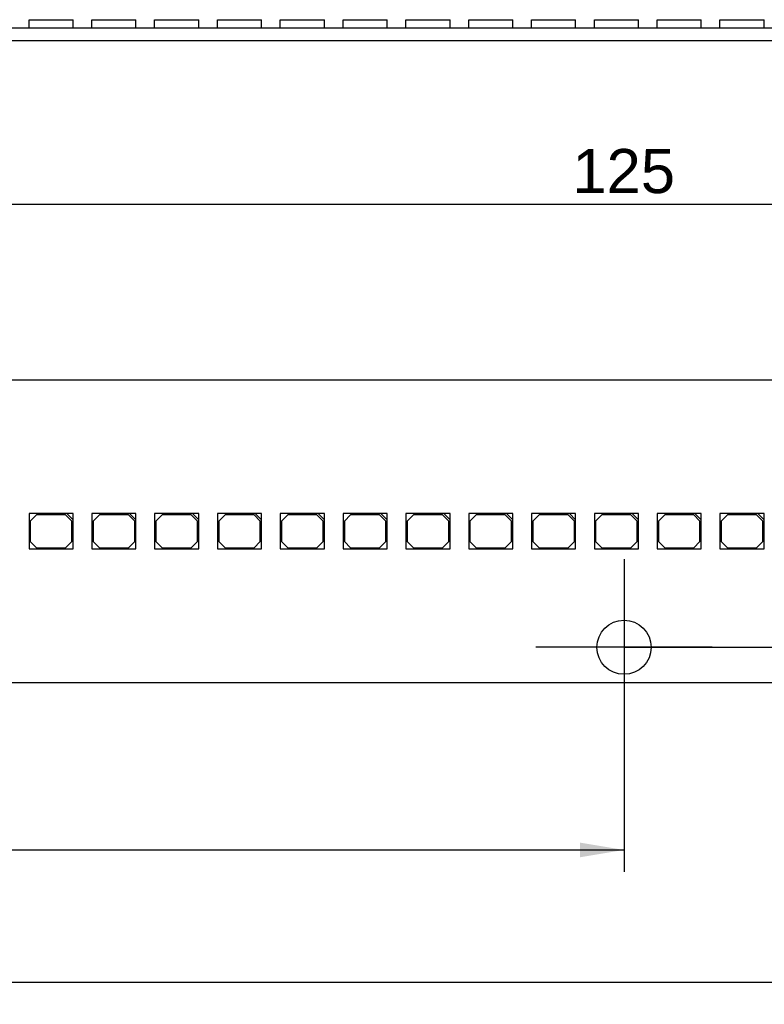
# Model space of a CAD drawing. Header units: millimetres. Extents: x 7 to 819, y 15 to 587.
# Tile 25 of 32: x 560 to 619, y 404 to 482. Entities that reach past the tile are written whole.
import ezdxf
from ezdxf.enums import TextEntityAlignment as Align
from ezdxf.lldxf.tags import DXFTag

# ---------------------------------------------------------------- set-up
doc = ezdxf.new("R2010")
doc.units = ezdxf.units.MM
doc.layers.add('Default', color=7, linetype='Continuous')
doc.layers.add('LINLED_560X24MM_', color=7, linetype='Continuous')
doc.styles.add('SEACAD_Arial', font='arial.ttf')
tags = doc.linetypes.add('CENTER2', pattern=[28.575, 19.05, -3.175, 3.175, -3.175]).pattern_tags.tags
tags[10:11] = [DXFTag(74, 4), DXFTag(75, 0), DXFTag(340, '0'), DXFTag(46, 0.0), DXFTag(50, 0.0), DXFTag(44, 0.0), DXFTag(45, 0.0)]
tags[8:9] = [DXFTag(74, 4), DXFTag(75, 0), DXFTag(340, '0'), DXFTag(46, 0.0), DXFTag(50, 0.0), DXFTag(44, 0.0), DXFTag(45, 0.0)]
tags[6:7] = [DXFTag(74, 4), DXFTag(75, 0), DXFTag(340, '0'), DXFTag(46, 0.0), DXFTag(50, 0.0), DXFTag(44, 0.0), DXFTag(45, 0.0)]
tags[4:5] = [DXFTag(74, 4), DXFTag(75, 0), DXFTag(340, '0'), DXFTag(46, 0.0), DXFTag(50, 0.0), DXFTag(44, 0.0), DXFTag(45, 0.0)]
doc.dimstyles.new('ISO', dxfattribs={"dimtxt": 3.5, "dimasz": 3.5, "dimexe": 1.75, "dimexo": 0, "dimgap": 0.875, "dimtad": 1, "dimtxsty": 'SEACAD_Arial', "dimblk1": '_SE_FILLED', "dimblk2": '_SE_FILLED', "dimsah": 1, "dimcen": 1.75, "dimadec": 0, "dimazin": 0, "dimtfac": 0.5, "dimtdec": 3, "dimtmove": 0, "dimatfit": 3, "dimfxl": 1, "dimarcsym": 0})

# ---------------------------------------------------------------- blocks, each defined once
blk = doc.blocks.new('SEANNOT_GROUP17')
at = {"layer": 'Default', "color": 7, "linetype": 'CENTER2'}
for p, q in [((607.52, 439.412), (607.52, 425.412)), ((614.52, 432.412), (600.52, 432.412))]:
    blk.add_line(p, q, dxfattribs=at)
blk = doc.blocks.new('SE1')
at = {"layer": 'LINLED_560X24MM_', "color": 7, "linetype": 'Continuous'}
for p, q in [((560.297, 482.212), (563.797, 482.212)), ((560.297, 481.562), (560.297, 482.212)), ((563.797, 481.562), (563.797, 482.212)), ((565.282, 482.212), (568.782, 482.212)), ((565.282, 481.562), (565.282, 482.212)), ((568.782, 481.562), (568.782, 482.212)), ((570.267, 482.212), (573.767, 482.212)), ((570.267, 481.562), (570.267, 482.212)), ((573.767, 481.562), (573.767, 482.212)), ((575.252, 482.212), (578.752, 482.212)), ((575.252, 481.562), (575.252, 482.212)), ((578.752, 481.562), (578.752, 482.212)), ((580.237, 482.212), (583.737, 482.212)), ((580.237, 481.562), (580.237, 482.212)), ((583.737, 481.562), (583.737, 482.212)), ((585.222, 482.212), (588.722, 482.212)), ((585.222, 481.562), (585.222, 482.212)), ((588.722, 481.562), (588.722, 482.212)), ((590.207, 482.212), (593.707, 482.212)), ((590.207, 481.562), (590.207, 482.212)), ((593.707, 481.562), (593.707, 482.212)), ((595.192, 482.212), (598.692, 482.212)), ((595.192, 481.562), (595.192, 482.212)), ((598.692, 481.562), (598.692, 482.212)), ((600.177, 482.212), (603.677, 482.212)), ((600.177, 481.562), (600.177, 482.212)), ((603.677, 481.562), (603.677, 482.212)), ((605.162, 482.212), (608.662, 482.212)), ((605.162, 481.562), (605.162, 482.212)), ((608.662, 481.562), (608.662, 482.212)), ((610.147, 482.212), (613.647, 482.212)), ((610.147, 481.562), (610.147, 482.212)), ((613.647, 481.562), (613.647, 482.212)), ((615.132, 482.212), (618.632, 482.212)), ((615.132, 481.562), (615.132, 482.212)), ((618.632, 481.562), (618.632, 482.212)), ((547.17, 481.562), (667.87, 481.562)), ((547.17, 480.562), (667.87, 480.562))]:
    blk.add_line(p, q, dxfattribs=at)
blk = doc.blocks.new('SE2')
at = {"layer": 'LINLED_560X24MM_', "color": 7, "linetype": 'Continuous'}
for p, q in [((667.87, 453.612), (547.17, 453.612)), ((563.297, 443.012), (560.297, 443.012)), ((560.297, 443.012), (560.297, 440.212)), ((560.897, 442.912), (560.397, 442.412)), ((560.397, 442.412), (560.397, 440.812)), ((563.197, 442.912), (560.897, 442.912)), ((563.697, 442.412), (563.197, 442.912)), ((563.797, 443.012), (563.297, 443.012)), ((563.297, 443.012), (563.797, 442.512)), ((563.697, 440.812), (563.697, 442.412)), ((563.797, 442.512), (563.797, 443.012)), ((563.797, 440.212), (563.797, 442.512)), ((568.282, 443.012), (565.282, 443.012)), ((565.282, 443.012), (565.282, 440.212)), ((565.882, 442.912), (565.382, 442.412)), ((565.382, 442.412), (565.382, 440.812)), ((568.182, 442.912), (565.882, 442.912)), ((568.682, 442.412), (568.182, 442.912)), ((568.782, 443.012), (568.282, 443.012)), ((568.282, 443.012), (568.782, 442.512)), ((568.682, 440.812), (568.682, 442.412)), ((568.782, 442.512), (568.782, 443.012)), ((568.782, 440.212), (568.782, 442.512)), ((573.267, 443.012), (570.267, 443.012)), ((570.267, 443.012), (570.267, 440.212)), ((570.867, 442.912), (570.367, 442.412)), ((570.367, 442.412), (570.367, 440.812)), ((573.167, 442.912), (570.867, 442.912)), ((573.667, 442.412), (573.167, 442.912)), ((573.767, 443.012), (573.267, 443.012)), ((573.267, 443.012), (573.767, 442.512)), ((573.667, 440.812), (573.667, 442.412)), ((573.767, 442.512), (573.767, 443.012)), ((573.767, 440.212), (573.767, 442.512)), ((578.252, 443.012), (575.252, 443.012)), ((575.252, 443.012), (575.252, 440.212)), ((575.852, 442.912), (575.352, 442.412)), ((575.352, 442.412), (575.352, 440.812)), ((578.152, 442.912), (575.852, 442.912)), ((578.652, 442.412), (578.152, 442.912)), ((578.752, 443.012), (578.252, 443.012)), ((578.252, 443.012), (578.752, 442.512)), ((578.652, 440.812), (578.652, 442.412)), ((578.752, 442.512), (578.752, 443.012)), ((578.752, 440.212), (578.752, 442.512)), ((583.237, 443.012), (580.237, 443.012)), ((580.237, 443.012), (580.237, 440.212)), ((580.837, 442.912), (580.337, 442.412)), ((580.337, 442.412), (580.337, 440.812)), ((583.137, 442.912), (580.837, 442.912)), ((583.637, 442.412), (583.137, 442.912)), ((583.737, 443.012), (583.237, 443.012)), ((583.237, 443.012), (583.737, 442.512)), ((583.637, 440.812), (583.637, 442.412)), ((583.737, 442.512), (583.737, 443.012)), ((583.737, 440.212), (583.737, 442.512)), ((588.222, 443.012), (585.222, 443.012)), ((585.222, 443.012), (585.222, 440.212)), ((585.822, 442.912), (585.322, 442.412)), ((585.322, 442.412), (585.322, 440.812)), ((588.122, 442.912), (585.822, 442.912)), ((588.622, 442.412), (588.122, 442.912)), ((588.722, 443.012), (588.222, 443.012)), ((588.222, 443.012), (588.722, 442.512)), ((588.622, 440.812), (588.622, 442.412)), ((588.722, 442.512), (588.722, 443.012)), ((588.722, 440.212), (588.722, 442.512)), ((593.207, 443.012), (590.207, 443.012)), ((590.207, 443.012), (590.207, 440.212)), ((590.807, 442.912), (590.307, 442.412)), ((590.307, 442.412), (590.307, 440.812)), ((593.107, 442.912), (590.807, 442.912)), ((593.607, 442.412), (593.107, 442.912)), ((593.707, 443.012), (593.207, 443.012)), ((593.207, 443.012), (593.707, 442.512)), ((593.607, 440.812), (593.607, 442.412)), ((593.707, 442.512), (593.707, 443.012)), ((593.707, 440.212), (593.707, 442.512)), ((598.192, 443.012), (595.192, 443.012)), ((595.192, 443.012), (595.192, 440.212)), ((595.792, 442.912), (595.292, 442.412)), ((595.292, 442.412), (595.292, 440.812)), ((598.092, 442.912), (595.792, 442.912)), ((598.592, 442.412), (598.092, 442.912)), ((598.692, 443.012), (598.192, 443.012)), ((598.192, 443.012), (598.692, 442.512)), ((598.592, 440.812), (598.592, 442.412)), ((598.692, 442.512), (598.692, 443.012)), ((598.692, 440.212), (598.692, 442.512)), ((603.177, 443.012), (600.177, 443.012)), ((600.177, 443.012), (600.177, 440.212)), ((600.777, 442.912), (600.277, 442.412)), ((600.277, 442.412), (600.277, 440.812)), ((603.077, 442.912), (600.777, 442.912)), ((603.577, 442.412), (603.077, 442.912)), ((603.677, 443.012), (603.177, 443.012)), ((603.177, 443.012), (603.677, 442.512)), ((603.577, 440.812), (603.577, 442.412)), ((603.677, 442.512), (603.677, 443.012)), ((603.677, 440.212), (603.677, 442.512)), ((608.162, 443.012), (605.162, 443.012)), ((605.162, 443.012), (605.162, 440.212)), ((605.762, 442.912), (605.262, 442.412)), ((605.262, 442.412), (605.262, 440.812)), ((608.062, 442.912), (605.762, 442.912)), ((608.562, 442.412), (608.062, 442.912)), ((608.662, 443.012), (608.162, 443.012)), ((608.162, 443.012), (608.662, 442.512)), ((608.562, 440.812), (608.562, 442.412)), ((608.662, 442.512), (608.662, 443.012)), ((608.662, 440.212), (608.662, 442.512)), ((613.147, 443.012), (610.147, 443.012)), ((610.147, 443.012), (610.147, 440.212)), ((610.747, 442.912), (610.247, 442.412)), ((610.247, 442.412), (610.247, 440.812)), ((613.047, 442.912), (610.747, 442.912)), ((613.547, 442.412), (613.047, 442.912)), ((613.647, 443.012), (613.147, 443.012)), ((613.147, 443.012), (613.647, 442.512)), ((613.547, 440.812), (613.547, 442.412)), ((613.647, 442.512), (613.647, 443.012)), ((613.647, 440.212), (613.647, 442.512)), ((618.132, 443.012), (615.132, 443.012)), ((615.132, 443.012), (615.132, 440.212)), ((615.732, 442.912), (615.232, 442.412)), ((615.232, 442.412), (615.232, 440.812)), ((618.032, 442.912), (615.732, 442.912)), ((618.532, 442.412), (618.032, 442.912)), ((618.632, 443.012), (618.132, 443.012)), ((618.132, 443.012), (618.632, 442.512)), ((618.532, 440.812), (618.532, 442.412)), ((618.632, 442.512), (618.632, 443.012)), ((618.632, 440.212), (618.632, 442.512)), ((560.397, 440.812), (560.897, 440.312)), ((563.197, 440.312), (563.697, 440.812)), ((565.382, 440.812), (565.882, 440.312)), ((568.182, 440.312), (568.682, 440.812)), ((570.367, 440.812), (570.867, 440.312)), ((573.167, 440.312), (573.667, 440.812)), ((575.352, 440.812), (575.852, 440.312)), ((578.152, 440.312), (578.652, 440.812)), ((580.337, 440.812), (580.837, 440.312)), ((583.137, 440.312), (583.637, 440.812)), ((585.322, 440.812), (585.822, 440.312)), ((588.122, 440.312), (588.622, 440.812)), ((590.307, 440.812), (590.807, 440.312)), ((593.107, 440.312), (593.607, 440.812)), ((595.292, 440.812), (595.792, 440.312)), ((598.092, 440.312), (598.592, 440.812)), ((600.277, 440.812), (600.777, 440.312)), ((603.077, 440.312), (603.577, 440.812)), ((605.262, 440.812), (605.762, 440.312)), ((608.062, 440.312), (608.562, 440.812)), ((610.247, 440.812), (610.747, 440.312)), ((613.047, 440.312), (613.547, 440.812)), ((615.232, 440.812), (615.732, 440.312)), ((618.032, 440.312), (618.532, 440.812)), ((560.297, 440.212), (563.797, 440.212)), ((560.897, 440.312), (563.197, 440.312)), ((565.282, 440.212), (568.782, 440.212)), ((565.882, 440.312), (568.182, 440.312)), ((570.267, 440.212), (573.767, 440.212)), ((570.867, 440.312), (573.167, 440.312)), ((575.252, 440.212), (578.752, 440.212)), ((575.852, 440.312), (578.152, 440.312)), ((580.237, 440.212), (583.737, 440.212)), ((580.837, 440.312), (583.137, 440.312)), ((585.222, 440.212), (588.722, 440.212)), ((585.822, 440.312), (588.122, 440.312)), ((590.207, 440.212), (593.707, 440.212)), ((590.807, 440.312), (593.107, 440.312)), ((595.192, 440.212), (598.692, 440.212)), ((595.792, 440.312), (598.092, 440.312)), ((600.177, 440.212), (603.677, 440.212)), ((600.777, 440.312), (603.077, 440.312)), ((605.162, 440.212), (608.662, 440.212)), ((605.762, 440.312), (608.062, 440.312)), ((610.147, 440.212), (613.647, 440.212)), ((610.747, 440.312), (613.047, 440.312)), ((615.132, 440.212), (618.632, 440.212)), ((615.732, 440.312), (618.032, 440.312)), ((547.17, 429.612), (667.87, 429.612))]:
    blk.add_line(p, q, dxfattribs=at)
blk.add_circle((607.52, 432.412), 2.15, dxfattribs=at)
blk = doc.blocks.new('DMBLK7')
at = {"layer": 'Default', "linetype": 'Continuous'}
for points in [[(694.045, 447.312), (693.462, 450.812), (692.879, 447.312)], [(694.045, 435.912), (692.879, 435.912), (693.462, 432.412)]]:
    blk.add_hatch(color=7, dxfattribs=at).paths.add_polyline_path(points)
at = {"layer": 'Default', "color": 7, "linetype": 'Continuous'}
for p, q in [((670.02, 450.812), (695.212, 450.812)), ((693.462, 450.812), (693.462, 432.412)), ((607.52, 432.412), (695.212, 432.412))]:
    blk.add_line(p, q, dxfattribs=at)
at = {"layer": 'Default', "color": 7, "linetype": 'Continuous', "style": 'SEACAD_Arial'}
blk.add_text('18,4', height=3.5, rotation=90, dxfattribs=at).set_placement((689.087, 436.818), align=Align.TOP_LEFT)
blk = doc.blocks.new('_SE_FILLED')
at = {"color": 0}
blk.add_line((0, 0), (-1, 0), dxfattribs=at)
blk.add_solid([(0, 0), (-1, -0.1665), (-1, 0.1665), (0, 0)], dxfattribs=at)
blk = doc.blocks.new('DMBLK12')
at = {"layer": 'Default', "linetype": 'Continuous'}
for points in [[(486.02, 415.742), (486.02, 416.909), (482.52, 416.326)], [(604.02, 415.742), (607.52, 416.326), (604.02, 416.909)]]:
    blk.add_hatch(color=7, dxfattribs=at).paths.add_polyline_path(points)
at = {"layer": 'Default', "color": 7, "linetype": 'Continuous'}
for p, q in [((482.52, 432.412), (482.52, 414.576)), ((607.52, 432.412), (607.52, 414.576)), ((482.52, 416.326), (607.52, 416.326))]:
    blk.add_line(p, q, dxfattribs=at)
at = {"layer": 'Default', "color": 7, "linetype": 'Continuous', "style": 'SEACAD_Arial'}
blk.add_text('125', height=3.5, dxfattribs=at).set_placement((540.911, 420.701), align=Align.TOP_LEFT)
blk = doc.blocks.new('DMBLK17')
at = {"layer": 'Default', "linetype": 'Continuous'}
for points in [[(548.52, 468.159), (545.02, 467.576), (548.52, 466.993)], [(666.52, 468.159), (666.52, 466.993), (670.02, 467.576)]]:
    blk.add_hatch(color=7, dxfattribs=at).paths.add_polyline_path(points)
at = {"layer": 'Default', "color": 7, "linetype": 'Continuous'}
for p, q in [((545.02, 450.812), (545.02, 469.326)), ((670.02, 450.812), (670.02, 469.326)), ((545.02, 467.576), (670.02, 467.576))]:
    blk.add_line(p, q, dxfattribs=at)
at = {"layer": 'Default', "color": 7, "linetype": 'Continuous', "style": 'SEACAD_Arial'}
blk.add_text('125', height=3.5, dxfattribs=at).set_placement((603.411, 471.951), align=Align.TOP_LEFT)
blk = doc.blocks.new('DMBLK18')
at = {"layer": 'Default', "linetype": 'Continuous'}
for points in [[(128.72, 405.242), (128.72, 406.409), (125.22, 405.826)], [(681.32, 405.242), (684.82, 405.826), (681.32, 406.409)]]:
    blk.add_hatch(color=7, dxfattribs=at).paths.add_polyline_path(points)
at = {"layer": 'Default', "color": 7, "linetype": 'Continuous'}
for p, q in [((125.22, 432.662), (125.22, 404.076)), ((684.82, 432.662), (684.82, 404.076)), ((125.22, 405.826), (684.82, 405.826))]:
    blk.add_line(p, q, dxfattribs=at)
at = {"layer": 'Default', "color": 7, "linetype": 'Continuous', "style": 'SEACAD_Arial'}
blk.add_text('559,6', height=3.5, dxfattribs=at).set_placement((398.857, 410.201), align=Align.TOP_LEFT)

msp = doc.modelspace()

# ---------------------------------------------------------------- block references
at = {"layer": 'Default'}
for name in ['SE1', 'SE2', 'SEANNOT_GROUP17']:
    msp.add_blockref(name, (0, 0), dxfattribs=at)

# ---------------------------------------------------------------- dimensions: what is measured, and where the dimension line sits
at = {"layer": 'Default', "color": 7, "linetype": 'Continuous'}
for base, p1, p2, angle, picture, middle, dimtype in [((545.02, 467.576), (545.02, 450.812), (670.02, 450.812), 0, 'DMBLK17', (607.52, 467.576), 161), ((693.462, 432.412), (670.02, 450.812), (607.52, 432.412), 90, 'DMBLK7', (693.462, 441.612), 160), ((125.22, 405.826), (125.22, 432.662), (684.82, 432.662), 0, 'DMBLK18', (405.02, 405.826), 161), ((482.52, 416.326), (482.52, 432.412), (607.52, 432.412), 0, 'DMBLK12', (545.02, 416.326), 161)]:
    dim = msp.add_linear_dim(base=base, p1=p1, p2=p2, angle=angle, text='\\A1;<>', dimstyle='ISO', dxfattribs=at)
    dim.commit()
    dim.dimension.update_dxf_attribs({"geometry": picture, "text_midpoint": middle, "dimtype": dimtype})

doc.saveas('drawing.dxf')
